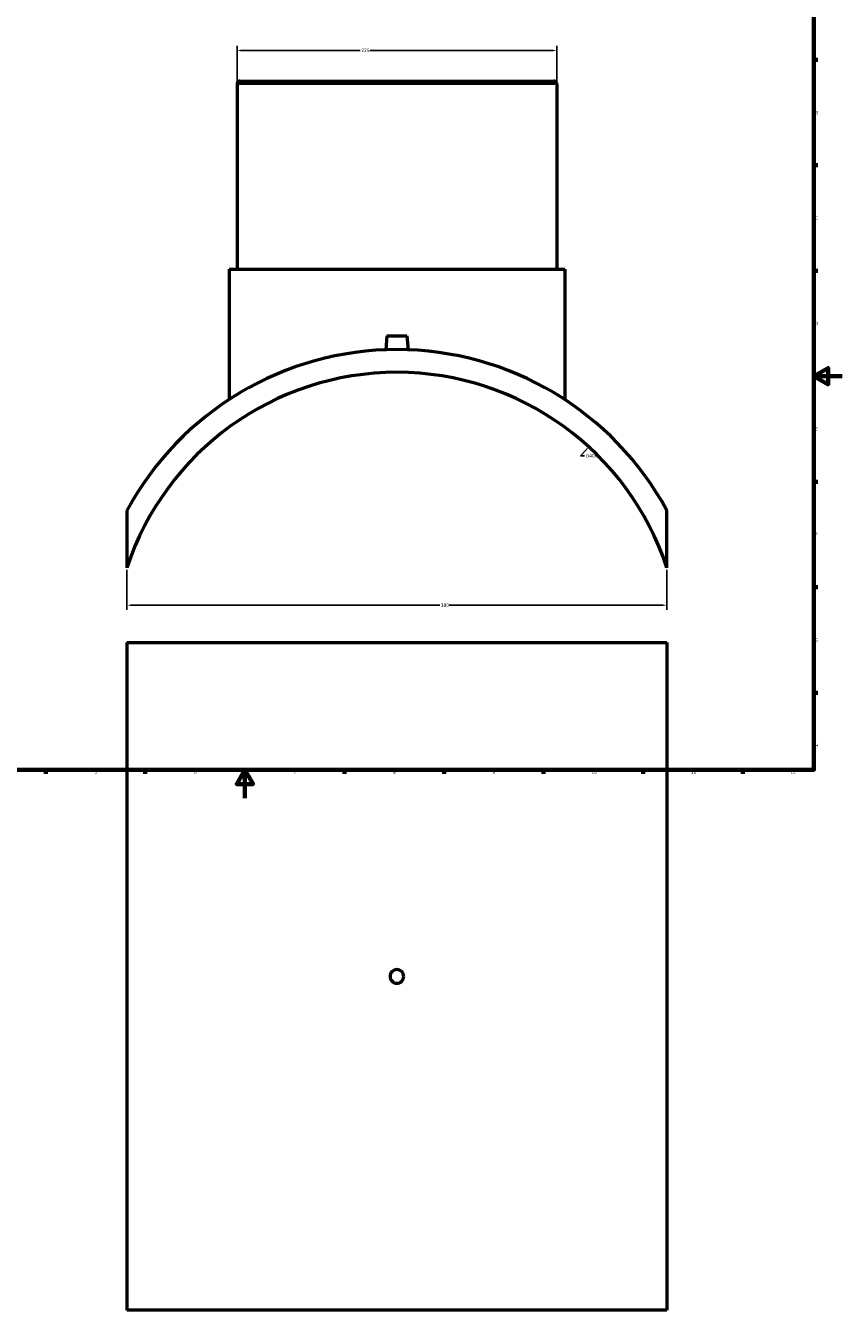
# Model space of a CAD drawing. Header units: millimetres. Extents: x -309 to 1493, y -360 to 1097.
# Tile 2 of 5: x 266 to 841, y -360 to 544. Entities that reach past the tile are written whole.
import ezdxf

# ---------------------------------------------------------------- set-up
doc = ezdxf.new("R2010")
doc.units = ezdxf.units.MM
for name, color, linetype, lineweight in [('Border (ANSI)', 7, 'Continuous', 70), ('Dimension (ANSI)', 7, 'Continuous', 25), ('Visible (ANSI)', 7, 'Continuous', 50), ('Visible Narrow (ANSI)', 7, 'Continuous', 35)]:
    doc.layers.add(name, color=color, linetype=linetype, lineweight=lineweight)
doc.styles.add('Note Text (ANSI)', font='tahoma.ttf')
doc.dimstyles.new('Default - mm (ANSI)', dxfattribs={"dimtxt": 2.4, "dimasz": 2.5, "dimexe": 3.175, "dimexo": 1.6002, "dimgap": 0.8, "dimtad": 0, "dimtoh": 1, "dimdec": 0, "dimrnd": 1e-08, "dimzin": 4, "dimdsep": 46, "dimtxsty": 'Note Text (ANSI)', "dimcen": 0.09, "dimdle": 10, "dimclrd": 256, "dimclre": 256, "dimclrt": 5, "dimadec": 1, "dimazin": 1, "dimtfac": 1.27, "dimtofl": 0, "dimtmove": 0, "dimatfit": 3, "dimfxl": 1, "dimtolj": 1, "dimtzin": 4, "dimlwd": -1, "dimlwe": -1, "dimarcsym": 0})

# ---------------------------------------------------------------- blocks, each defined once
blk = doc.blocks.new('Borders Default Border')
at = {"layer": 'Border (ANSI)'}
for p, q in [((821, 519.75), (823.8, 519.75)), ((821, 445.5), (823.8, 445.5)), ((821, 371.25), (823.8, 371.25)), ((821, 222.75), (823.8, 222.75)), ((821, 148.5), (823.8, 148.5)), ((821, 74.25), (823.8, 74.25)), ((280.33, 20), (280.33, 17.2)), ((350.42, 20), (350.42, 17.2)), ((490.58, 20), (490.58, 17.2)), ((560.67, 20), (560.67, 17.2)), ((630.75, 20), (630.75, 17.2)), ((700.83, 20), (700.83, 17.2)), ((770.92, 20), (770.92, 17.2))]:
    blk.add_line(p, q, dxfattribs=at)
at = {"layer": 'Border (ANSI)', "flags": 128}
for points in [[(20, 20), (20, 574), (821, 574), (821, 20), (20, 20)], [(841, 297), (821, 297), (831, 302.77), (831, 291.23), (821, 297)], [(420.5, 0), (420.5, 20), (414.73, 10), (426.27, 10), (420.5, 20)]]:
    blk.add_lwpolyline(points, dxfattribs=at)
at = {"layer": 'Border (ANSI)', "color": 5, "true_color": 0x0000ff, "char_height": 2.4, "attachment_point": 7, "style": 'Note Text (ANSI)'}
for s, insert in [('B', (821.87, 481.43)), ('C', (821.71, 407.13)), ('D', (821.72, 332.93)), ('E', (821.91, 258.68)), ('F', (821.98, 184.43)), ('G', (821.6, 110.13)), ('H', (821.73, 35.93)), ('5', (314.67, 17.15)), ('6', (384.69, 17.15)), ('7', (454.8, 17.2)), ('8', (524.84, 17.15)), ('9', (594.92, 17.15)), ('10', (664.35, 17.15)), ('11', (734.43, 17.2)), ('12', (804.52, 17.2))]:
    blk.add_mtext(s, dxfattribs=dict(at, insert=insert))
blk = doc.blocks.new('*D7')
at = {"layer": 'Defpoints', "color": 0, "transparency": 16777216}
for p in [(337.53, 162.24), (717.53, 162.24), (717.53, 135.85)]:
    blk.add_point(p, dxfattribs=at)
at = {"layer": 'Dimension (ANSI)', "transparency": 16777216}
for p, q in [((337.53, 160.64), (337.53, 132.68)), ((717.53, 160.64), (717.53, 132.68)), ((340.03, 135.85), (557.67, 135.85)), ((715.03, 135.85), (564.39, 135.85))]:
    blk.add_line(p, q, dxfattribs=at)
for points in [[(340.03, 136.27), (340.03, 135.43), (337.53, 135.85)], [(715.03, 136.27), (715.03, 135.43), (717.53, 135.85)]]:
    blk.add_solid(points, dxfattribs=at)
at = {"layer": 'Dimension (ANSI)', "color": 5, "transparency": 16777216, "insert": (558.47, 137.11), "char_height": 2.4, "attachment_point": 1, "style": 'Note Text (ANSI)'}
blk.add_mtext('\\A1;380', dxfattribs=at)
blk = doc.blocks.new('*D8')
at = {"layer": 'Defpoints', "color": 0, "transparency": 16777216}
for p in [(640.03, 526.35), (415.03, 502.79), (640.03, 502.79)]:
    blk.add_point(p, dxfattribs=at)
at = {"layer": 'Dimension (ANSI)', "transparency": 16777216}
for p, q in [((415.03, 504.39), (415.03, 529.53)), ((417.53, 526.35), (501.7, 526.35)), ((637.53, 526.35), (508.36, 526.35)), ((640.03, 504.39), (640.03, 529.53))]:
    blk.add_line(p, q, dxfattribs=at)
for points in [[(417.53, 526.77), (417.53, 525.93), (415.03, 526.35)], [(637.53, 526.77), (637.53, 525.93), (640.03, 526.35)]]:
    blk.add_solid(points, dxfattribs=at)
at = {"layer": 'Dimension (ANSI)', "color": 5, "transparency": 16777216, "insert": (502.5, 527.6), "char_height": 2.4, "attachment_point": 1, "style": 'Note Text (ANSI)'}
blk.add_mtext('\\A1;225', dxfattribs=at)
blk = doc.blocks.new('*D9')
at = {"layer": 'Defpoints', "color": 0, "transparency": 16777216}
for p in [(662.53, 247.36), (392.54, -47.78)]:
    blk.add_point(p, dxfattribs=at)
at = {"layer": 'Dimension (ANSI)', "transparency": 16777216}
for p, q in [((656.75, 241.05), (660.84, 245.52)), ((659.52, 241.05), (656.75, 241.05))]:
    blk.add_line(p, q, dxfattribs=at)
blk.add_solid([(660.53, 245.8), (661.15, 245.24), (662.53, 247.36)], dxfattribs=at)
at = {"layer": 'Dimension (ANSI)', "color": 5, "transparency": 16777216, "insert": (660.32, 242.34), "char_height": 2.4, "attachment_point": 1, "style": 'Note Text (ANSI)'}
blk.add_mtext('\\A1;∅400', dxfattribs=at)

msp = doc.modelspace()

# ---------------------------------------------------------------- linework, layer by layer
at = {"layer": 'Visible (ANSI)'}
for p, q in [((415.03, 502.79), (415.03, 372.49)), ((417.03, 504.79), (638.03, 504.79)), ((640.03, 502.79), (640.03, 372.49)), ((409.41, 372.49), (645.66, 372.49)), ((409.41, 372.49), (409.41, 280.63)), ((645.66, 372.49), (645.66, 280.63)), ((520.53, 325.39), (519.68, 315.65)), ((520.53, 325.39), (534.53, 325.39)), ((534.53, 325.39), (535.38, 315.65)), ((337.53, 202.54), (337.53, 162.24)), ((717.53, 162.24), (717.53, 202.54)), ((337.53, 109.53), (717.53, 109.53)), ((337.53, 109.53), (337.53, -360.47)), ((717.53, 109.53), (717.53, -360.47)), ((717.53, -360.47), (337.53, -360.47))]:
    msp.add_line(p, q, dxfattribs=at)
for centre, radius, start, end in [((417.03, 502.79), 2, 90, 180), ((638.03, 502.79), 2, 0, 90), ((527.53, 99.79), 216, 28.40228, 151.59772), ((527.53, 99.79), 200, 18.19487, 161.80513)]:
    msp.add_arc(centre, radius, start, end, dxfattribs=at)
msp.add_open_spline([(532.33, -125.47), (532.33, -126.07), (532.21, -126.72), (531.72, -127.9), (531.35, -128.44), (530.5, -129.29), (529.96, -129.66), (528.78, -130.15), (528.13, -130.27), (526.93, -130.27), (526.29, -130.15), (525.1, -129.66), (524.56, -129.29), (523.71, -128.44), (523.34, -127.9), (522.85, -126.72), (522.73, -126.07), (522.73, -124.87), (522.85, -124.23), (523.34, -123.04), (523.71, -122.5), (524.56, -121.65), (525.1, -121.28), (526.29, -120.79), (526.93, -120.67), (528.13, -120.67), (528.78, -120.79), (529.96, -121.28), (530.5, -121.65), (531.35, -122.5), (531.72, -123.04), (532.21, -124.23), (532.33, -124.87), (532.33, -125.47)], degree=3, knots=[0, 0, 0, 0, 0.180817, 0.180817, 0.361634, 0.361634, 0.542451, 0.542451, 0.723268, 0.723268, 0.904085, 0.904085, 1.084902, 1.084902, 1.265719, 1.265719, 1.446536, 1.446536, 1.627354, 1.627354, 1.808171, 1.808171, 1.988988, 1.988988, 2.169805, 2.169805, 2.350622, 2.350622, 2.531439, 2.531439, 2.712256, 2.712256, 2.893073, 2.893073, 2.893073, 2.893073], dxfattribs=at)
at = {"layer": 'Visible Narrow (ANSI)'}
msp.add_line((638.65, 502.79), (416.42, 502.79), dxfattribs=at)

# ---------------------------------------------------------------- block references
msp.add_blockref('Borders Default Border', (0, 0))

# ---------------------------------------------------------------- dimensions: what is measured, and where the dimension line sits
at = {"layer": 'Dimension (ANSI)'}
for base, p1, p2, picture, middle in [((640.03, 526.35), (415.03, 502.79), (640.03, 502.79), '*D8', (505.03, 526.35)), ((717.53, 135.85), (337.53, 162.24), (717.53, 162.24), '*D7', (561.03, 135.85))]:
    dim = msp.add_linear_dim(base=base, p1=p1, p2=p2, angle=180, dimstyle='Default - mm (ANSI)', override={"dimgap": 0.8, "dimtoh": 0, "dimdec": 0, "dimtol": 0, "dimlim": 0, "dimtp": 0, "dimtm": 0, "dimtdec": 2, "dimatfit": 1}, dxfattribs=at)
    dim.commit()
    dim.dimension.update_dxf_attribs({"geometry": picture, "text_midpoint": middle, "dimtype": 160})
dim = msp.add_diameter_dim_2p(p1=(392.54, -47.78), p2=(662.53, 247.36), dimstyle='Default - mm (ANSI)', override={"dimgap": 0.8, "dimtih": 1, "dimdec": 0, "dimlfac": 1, "dimtol": 0, "dimlim": 0, "dimtp": 0, "dimtm": 0, "dimtdec": 2}, dxfattribs=at)
dim.commit()
dim.dimension.update_dxf_attribs({"geometry": '*D9', "text_midpoint": (664.2, 241.05), "dimtype": 163})

doc.saveas('drawing.dxf')
